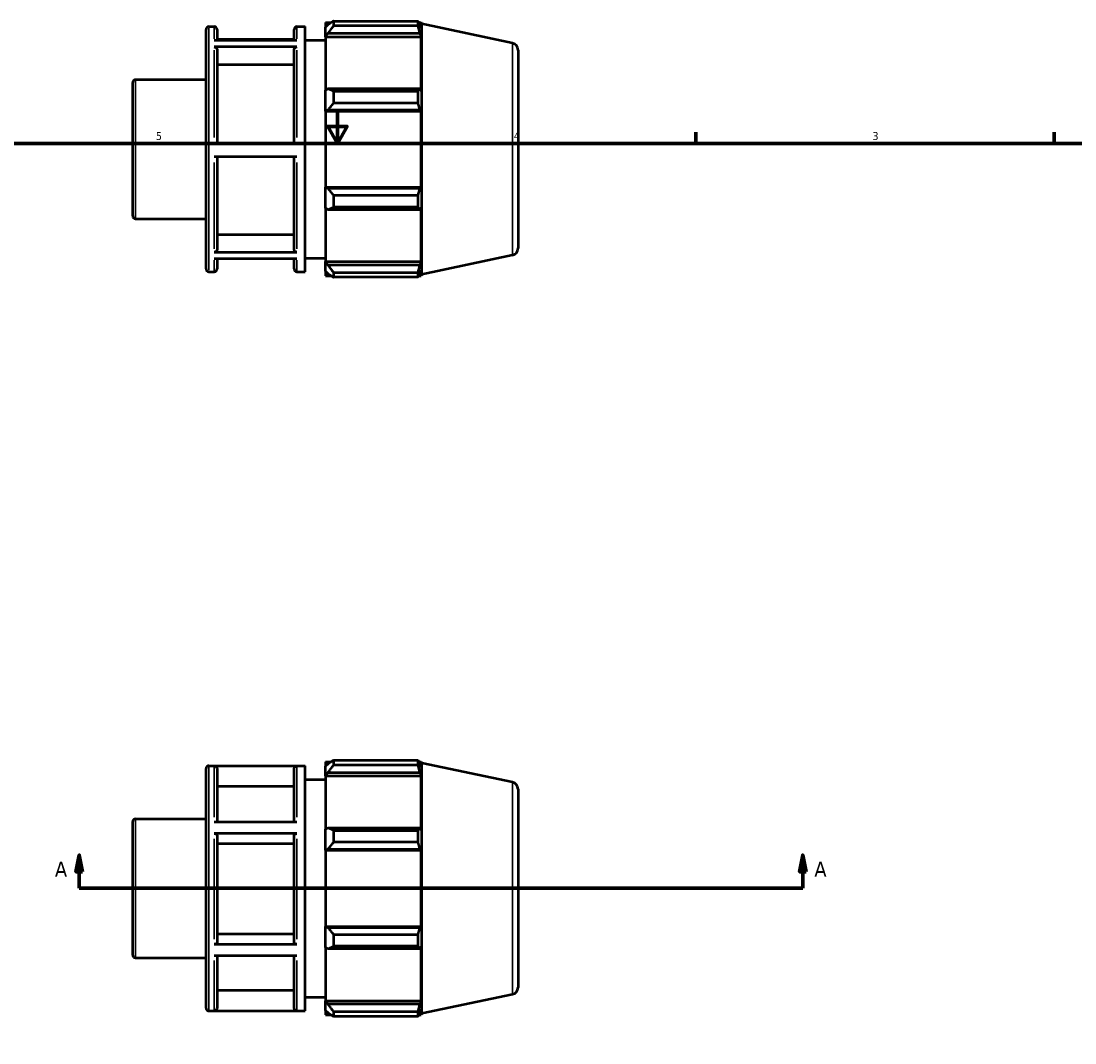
# Model space of a CAD drawing. Header units: inches. Extents: x -2.3 to 37.9, y -5.2 to 26.2.
# Tile 5 of 6: x 13.2 to 25.7, y 10.3 to 22.5. Entities that reach past the tile are written whole.
import ezdxf

# ---------------------------------------------------------------- set-up
doc = ezdxf.new("R2010")
doc.units = ezdxf.units.IN
doc.header["$MEASUREMENT"] = 0
for name, color, linetype, lineweight in [('Border (ANSI)', 7, 'Continuous', 70), ('Section Line (ANSI)', 7, 'Continuous', 70), ('Visible (ANSI)', 7, 'Continuous', 50), ('Visible Narrow (ANSI)', 7, 'Continuous', 35)]:
    doc.layers.add(name, color=color, linetype=linetype, lineweight=lineweight)
doc.styles.add('Label Text (ANSI)', font='tahoma.ttf')
doc.styles.add('Note Text (ANSI)', font='tahoma.ttf')

# ---------------------------------------------------------------- blocks, each defined once
blk = doc.blocks.new('Borders Default Border')
at = {"layer": 'Border (ANSI)'}
for p, q in [((21.25, 21), (21.25, 21.134)), ((25.5, 21), (25.5, 21.134))]:
    blk.add_line(p, q, dxfattribs=at)
at = {"layer": 'Border (ANSI)', "flags": 128}
for points in [[(17, 21.4), (17, 21), (16.885, 21.2), (17.115, 21.2), (17, 21)], [(0.5, 1), (0.5, 21), (33.5, 21), (33.5, 1), (0.5, 1)]]:
    blk.add_lwpolyline(points, dxfattribs=at)
at = {"layer": 'Border (ANSI)', "color": 5, "true_color": 0x0000ff, "char_height": 0.0945, "attachment_point": 7, "style": 'Note Text (ANSI)'}
for s, insert in [('5', (14.847, 21.038)), ('4', (19.092, 21.04)), ('3', (23.346, 21.038))]:
    blk.add_mtext(s, dxfattribs=dict(at, insert=insert))
blk = doc.blocks.new('2dTransSection0')
at = {"layer": 'Section Line (ANSI)', "linetype": 'Continuous'}
for p, q in [((13.938, 12.558), (13.899, 12.361)), ((13.938, 12.361), (13.938, 12.558)), ((13.978, 12.361), (13.938, 12.558)), ((22.519, 12.558), (22.48, 12.361)), ((22.519, 12.361), (22.519, 12.558)), ((22.558, 12.361), (22.519, 12.558)), ((13.899, 12.361), (13.978, 12.361)), ((13.938, 12.165), (13.938, 12.361)), ((22.48, 12.361), (22.558, 12.361)), ((22.519, 12.165), (22.519, 12.361)), ((13.938, 12.165), (14.304, 12.165)), ((22.153, 12.165), (22.519, 12.165))]:
    blk.add_line(p, q, dxfattribs=at)
at = {"layer": 'Section Line (ANSI)'}
blk.add_line((13.938, 12.165), (22.519, 12.165), dxfattribs=at)
at = {"layer": 'Section Line (ANSI)', "linetype": 'Continuous', "flags": 128}
for points in [[(13.978, 12.361), (13.938, 12.558), (13.899, 12.361), (13.978, 12.361)], [(22.558, 12.361), (22.519, 12.558), (22.48, 12.361), (22.558, 12.361)]]:
    blk.add_lwpolyline(points, dxfattribs=at)
at = {"layer": 'Section Line (ANSI)'}
for points in [[(13.978, 12.361), (13.938, 12.558), (13.899, 12.361), (13.978, 12.361)], [(22.558, 12.361), (22.519, 12.558), (22.48, 12.361), (22.558, 12.361)]]:
    blk.add_solid(points, dxfattribs=at)
at = {"layer": 'Section Line (ANSI)', "char_height": 0.18, "attachment_point": 7, "style": 'Label Text (ANSI)'}
for insert in [(13.649, 12.302), (22.656, 12.302)]:
    blk.add_mtext('A', dxfattribs=dict(at, insert=insert))

msp = doc.modelspace()

# ---------------------------------------------------------------- linework, layer by layer
at = {"layer": 'Visible (ANSI)'}
for p, q in [((15.475, 22.384), (15.539, 22.384)), ((16.52, 22.384), (16.617, 22.384)), ((16.617, 19.477), (16.617, 22.384)), ((16.857, 22.432), (16.857, 22.378)), ((16.857, 22.432), (16.926, 22.432)), ((16.889, 22.409), (16.857, 22.378)), ((16.857, 22.277), (16.857, 22.378)), ((16.954, 22.45), (16.954, 22.392)), ((16.954, 22.45), (17.957, 22.45)), ((17.957, 22.392), (16.954, 22.392)), ((17.957, 22.392), (17.957, 22.45)), ((17.967, 22.432), (17.994, 22.432)), ((17.994, 22.363), (17.978, 22.409)), ((17.999, 22.416), (17.994, 22.432)), ((17.994, 22.363), (17.994, 22.432)), ((17.999, 19.445), (17.999, 22.416)), ((19.076, 22.188), (17.999, 22.416)), ((15.442, 19.51), (15.442, 22.351)), ((15.572, 22.351), (15.572, 22.224)), ((16.486, 22.224), (16.486, 22.351)), ((16.857, 22.277), (16.889, 22.306)), ((16.857, 22.263), (16.857, 22.277)), ((16.857, 22.263), (16.857, 21.631)), ((16.857, 22.263), (17.994, 22.263)), ((16.889, 22.306), (17.978, 22.306)), ((17.978, 22.306), (17.994, 22.263)), ((17.994, 21.624), (17.994, 22.263)), ((15.539, 22.224), (16.52, 22.224)), ((16.52, 22.143), (15.539, 22.143)), ((16.486, 22.231), (15.572, 22.231)), ((16.617, 22.223), (16.857, 22.223)), ((15.572, 22.114), (15.572, 21.004)), ((16.486, 21.004), (16.486, 22.114)), ((19.142, 22.107), (19.142, 19.755)), ((16.486, 21.933), (15.572, 21.933)), ((14.605, 21.756), (15.442, 21.756)), ((14.572, 20.139), (14.572, 21.722)), ((16.889, 21.646), (16.857, 21.631)), ((16.857, 21.387), (16.857, 21.631)), ((17.978, 21.646), (16.889, 21.646)), ((17.994, 21.624), (17.978, 21.646)), ((16.954, 21.618), (16.954, 21.477)), ((16.954, 21.618), (17.957, 21.618)), ((17.957, 21.477), (17.957, 21.618)), ((16.857, 21.387), (16.889, 21.397)), ((16.857, 21.382), (16.857, 21.387)), ((16.857, 21.382), (16.857, 20.479)), ((16.857, 21.382), (17.994, 21.382)), ((16.889, 21.397), (17.978, 21.397)), ((17.957, 21.477), (16.954, 21.477)), ((17.978, 21.397), (17.994, 21.382)), ((17.994, 20.479), (17.994, 21.382)), ((15.539, 21.004), (16.52, 21.004)), ((16.52, 20.842), (15.539, 20.842)), ((15.572, 20.842), (15.572, 19.739)), ((16.486, 19.739), (16.486, 20.842)), ((16.857, 20.474), (16.857, 20.479)), ((16.857, 20.479), (17.994, 20.479)), ((16.857, 20.23), (16.857, 20.474)), ((16.889, 20.464), (16.857, 20.474)), ((17.978, 20.464), (16.889, 20.464)), ((16.954, 20.384), (16.954, 20.243)), ((16.954, 20.384), (17.957, 20.384)), ((17.957, 20.243), (17.957, 20.384)), ((17.994, 20.479), (17.978, 20.464)), ((16.857, 20.23), (16.857, 19.598)), ((16.857, 20.23), (16.889, 20.215)), ((16.889, 20.215), (17.978, 20.215)), ((17.957, 20.243), (16.954, 20.243)), ((17.978, 20.215), (17.994, 20.237)), ((17.994, 19.598), (17.994, 20.237)), ((14.605, 20.106), (15.442, 20.106)), ((15.572, 19.92), (16.486, 19.92)), ((15.539, 19.71), (16.52, 19.71)), ((16.52, 19.63), (15.539, 19.63)), ((15.572, 19.63), (15.572, 19.51)), ((16.486, 19.51), (16.486, 19.63)), ((16.617, 19.639), (16.857, 19.639)), ((19.076, 19.673), (17.999, 19.445)), ((16.857, 19.584), (16.857, 19.598)), ((16.857, 19.598), (17.994, 19.598)), ((16.857, 19.483), (16.857, 19.584)), ((16.889, 19.555), (16.857, 19.584)), ((17.978, 19.555), (16.889, 19.555)), ((17.994, 19.598), (17.978, 19.555)), ((17.978, 19.452), (17.994, 19.498)), ((17.994, 19.429), (17.994, 19.498)), ((15.475, 19.477), (15.539, 19.477)), ((16.52, 19.477), (16.617, 19.477)), ((16.857, 19.483), (16.857, 19.429)), ((16.857, 19.483), (16.889, 19.452)), ((16.857, 19.429), (16.926, 19.429)), ((16.954, 19.469), (16.954, 19.411)), ((16.954, 19.469), (17.957, 19.469)), ((17.957, 19.411), (16.954, 19.411)), ((17.957, 19.411), (17.957, 19.469)), ((17.967, 19.429), (17.994, 19.429)), ((17.999, 19.445), (17.994, 19.429)), ((16.857, 13.666), (16.857, 13.612)), ((16.857, 13.666), (16.926, 13.666)), ((16.889, 13.643), (16.857, 13.612)), ((16.954, 13.684), (16.954, 13.626)), ((16.954, 13.684), (17.957, 13.684)), ((17.957, 13.626), (16.954, 13.626)), ((17.957, 13.626), (17.957, 13.684)), ((17.967, 13.666), (17.994, 13.666)), ((17.994, 13.597), (17.978, 13.643)), ((17.999, 13.65), (17.994, 13.666)), ((17.994, 13.597), (17.994, 13.666)), ((17.999, 10.679), (17.999, 13.65)), ((19.076, 13.422), (17.999, 13.65)), ((15.442, 10.744), (15.442, 13.585)), ((15.475, 13.618), (16.617, 13.618)), ((16.52, 13.615), (15.539, 13.615)), ((15.572, 13.582), (15.572, 12.954)), ((16.486, 12.954), (16.486, 13.582)), ((16.617, 10.711), (16.617, 13.618)), ((16.857, 13.511), (16.857, 13.612)), ((16.857, 13.511), (16.889, 13.54)), ((16.857, 13.497), (16.857, 13.511)), ((16.889, 13.54), (17.978, 13.54)), ((17.978, 13.54), (17.994, 13.497)), ((16.617, 13.457), (16.857, 13.457)), ((16.857, 13.497), (16.857, 12.866)), ((16.857, 13.497), (17.994, 13.497)), ((17.994, 12.858), (17.994, 13.497)), ((16.486, 13.373), (15.572, 13.373)), ((19.142, 13.341), (19.142, 10.989)), ((14.572, 11.373), (14.572, 12.956)), ((14.605, 12.99), (15.442, 12.99)), ((15.539, 12.954), (16.52, 12.954)), ((16.889, 12.88), (16.857, 12.866)), ((17.978, 12.88), (16.889, 12.88)), ((17.994, 12.858), (17.978, 12.88)), ((16.52, 12.813), (15.539, 12.813)), ((15.572, 12.797), (15.572, 11.519)), ((16.486, 11.519), (16.486, 12.797)), ((16.857, 12.621), (16.857, 12.866)), ((16.954, 12.852), (16.954, 12.711)), ((16.954, 12.852), (17.957, 12.852)), ((17.957, 12.711), (17.957, 12.852)), ((16.486, 12.692), (15.572, 12.692)), ((16.857, 12.621), (16.889, 12.631)), ((16.889, 12.631), (17.978, 12.631)), ((17.957, 12.711), (16.954, 12.711)), ((17.978, 12.631), (17.994, 12.616)), ((16.857, 12.616), (16.857, 12.621)), ((16.857, 12.616), (16.857, 11.713)), ((16.857, 12.616), (17.994, 12.616)), ((17.994, 11.713), (17.994, 12.616)), ((16.857, 11.708), (16.857, 11.713)), ((16.857, 11.713), (17.994, 11.713)), ((16.889, 11.698), (16.857, 11.708)), ((16.857, 11.464), (16.857, 11.708)), ((17.978, 11.698), (16.889, 11.698)), ((17.994, 11.713), (17.978, 11.698)), ((15.539, 11.502), (16.52, 11.502)), ((15.572, 11.623), (16.486, 11.623)), ((16.954, 11.618), (16.954, 11.477)), ((16.954, 11.618), (17.957, 11.618)), ((17.957, 11.477), (17.957, 11.618)), ((16.857, 11.464), (16.889, 11.449)), ((16.857, 11.464), (16.857, 10.832)), ((16.889, 11.449), (17.978, 11.449)), ((17.957, 11.477), (16.954, 11.477)), ((17.978, 11.449), (17.994, 11.471)), ((17.994, 10.832), (17.994, 11.471)), ((14.605, 11.34), (15.442, 11.34)), ((16.52, 11.363), (15.539, 11.363)), ((15.572, 11.363), (15.572, 10.746)), ((16.486, 10.746), (16.486, 11.363)), ((15.572, 10.955), (16.486, 10.955)), ((19.076, 10.907), (17.999, 10.679)), ((16.617, 10.873), (16.857, 10.873)), ((16.857, 10.818), (16.857, 10.832)), ((16.857, 10.832), (17.994, 10.832)), ((16.857, 10.717), (16.857, 10.818)), ((16.889, 10.789), (16.857, 10.818)), ((17.978, 10.789), (16.889, 10.789)), ((17.994, 10.832), (17.978, 10.789)), ((15.475, 10.711), (16.617, 10.711)), ((15.539, 10.713), (16.52, 10.713)), ((16.857, 10.717), (16.889, 10.686)), ((16.857, 10.717), (16.857, 10.663)), ((16.857, 10.663), (16.926, 10.663)), ((16.954, 10.703), (16.954, 10.645)), ((16.954, 10.703), (17.957, 10.703)), ((17.957, 10.645), (16.954, 10.645)), ((17.957, 10.645), (17.957, 10.703)), ((17.967, 10.663), (17.994, 10.663)), ((17.978, 10.686), (17.994, 10.732)), ((17.994, 10.663), (17.994, 10.732)), ((17.999, 10.679), (17.994, 10.663))]:
    msp.add_line(p, q, dxfattribs=at)
for centre, radius, start, end in [((15.475, 22.351), 0.0331, 90, 180), ((15.539, 22.351), 0.0331, 0, 90), ((16.52, 22.351), 0.0331, 90, 180), ((19.059, 22.107), 0.0829, 0, 78), ((14.605, 21.722), 0.0331, 90, 180), ((14.605, 20.139), 0.0331, 180, 270), ((19.059, 19.755), 0.0829, 282, 0), ((15.475, 19.51), 0.0331, 180, 270), ((15.539, 19.51), 0.0331, 270, 0), ((16.52, 19.51), 0.0331, 180, 270), ((15.475, 13.585), 0.0331, 90, 180), ((19.059, 13.341), 0.0829, 0, 78), ((14.605, 12.956), 0.0331, 90, 180), ((14.605, 11.373), 0.0331, 180, 270), ((19.059, 10.989), 0.0829, 282, 0), ((15.475, 10.744), 0.0331, 180, 270)]:
    msp.add_arc(centre, radius, start, end, dxfattribs=at)
for points, weights in [([(16.954, 22.45), (16.92, 22.429), (16.889, 22.409)], [1.01291152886, 1.00930626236, 1.00489283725]), ([(16.889, 22.306), (16.92, 22.348), (16.954, 22.392)], [1.00489283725, 1.00930626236, 1.01291152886]), ([(17.957, 22.45), (17.968, 22.429), (17.978, 22.409)], [1, 1.00085228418, 1.00088757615]), ([(17.978, 22.306), (17.968, 22.348), (17.957, 22.392)], [1.00088757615, 1.00085228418, 1]), ([(16.954, 21.618), (16.92, 21.633), (16.889, 21.646)], [1.01291152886, 1.00930626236, 1.00489283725]), ([(17.957, 21.618), (17.968, 21.633), (17.978, 21.646)], [1, 1.00085228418, 1.00088757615]), ([(16.889, 21.397), (16.92, 21.436), (16.954, 21.477)], [1.00489283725, 1.00930626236, 1.01291152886]), ([(17.978, 21.397), (17.968, 21.436), (17.957, 21.477)], [1.00088757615, 1.00085228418, 1]), ([(16.954, 20.384), (16.92, 20.425), (16.889, 20.464)], [1.01291152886, 1.00930626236, 1.00489283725]), ([(17.957, 20.384), (17.968, 20.425), (17.978, 20.464)], [1, 1.00085228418, 1.00088757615]), ([(16.889, 20.215), (16.92, 20.228), (16.954, 20.243)], [1.00489283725, 1.00930626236, 1.01291152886]), ([(17.978, 20.215), (17.968, 20.228), (17.957, 20.243)], [1.00088757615, 1.00085228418, 1]), ([(16.954, 19.469), (16.92, 19.513), (16.889, 19.555)], [1.01291152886, 1.00930626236, 1.00489283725]), ([(17.957, 19.469), (17.968, 19.513), (17.978, 19.555)], [1, 1.00085228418, 1.00088757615]), ([(16.889, 19.452), (16.92, 19.432), (16.954, 19.411)], [1.00489283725, 1.00930626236, 1.01291152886]), ([(17.978, 19.452), (17.968, 19.432), (17.957, 19.411)], [1.00088757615, 1.00085228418, 1]), ([(16.954, 13.684), (16.92, 13.663), (16.889, 13.643)], [1.01291152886, 1.00930626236, 1.00489283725]), ([(16.889, 13.54), (16.92, 13.582), (16.954, 13.626)], [1.00489283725, 1.00930626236, 1.01291152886]), ([(17.957, 13.684), (17.968, 13.663), (17.978, 13.643)], [1, 1.00085228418, 1.00088757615]), ([(17.978, 13.54), (17.968, 13.582), (17.957, 13.626)], [1.00088757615, 1.00085228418, 1]), ([(16.954, 12.852), (16.92, 12.867), (16.889, 12.88)], [1.01291152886, 1.00930626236, 1.00489283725]), ([(17.957, 12.852), (17.968, 12.867), (17.978, 12.88)], [1, 1.00085228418, 1.00088757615]), ([(16.889, 12.631), (16.92, 12.67), (16.954, 12.711)], [1.00489283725, 1.00930626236, 1.01291152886]), ([(17.978, 12.631), (17.968, 12.67), (17.957, 12.711)], [1.00088757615, 1.00085228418, 1]), ([(16.954, 11.618), (16.92, 11.659), (16.889, 11.698)], [1.01291152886, 1.00930626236, 1.00489283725]), ([(17.957, 11.618), (17.968, 11.659), (17.978, 11.698)], [1, 1.00085228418, 1.00088757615]), ([(16.889, 11.449), (16.92, 11.462), (16.954, 11.477)], [1.00489283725, 1.00930626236, 1.01291152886]), ([(17.978, 11.449), (17.968, 11.462), (17.957, 11.477)], [1.00088757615, 1.00085228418, 1]), ([(16.954, 10.703), (16.92, 10.747), (16.889, 10.789)], [1.01291152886, 1.00930626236, 1.00489283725]), ([(17.957, 10.703), (17.968, 10.747), (17.978, 10.789)], [1, 1.00085228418, 1.00088757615]), ([(16.889, 10.686), (16.92, 10.666), (16.954, 10.645)], [1.00489283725, 1.00930626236, 1.01291152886]), ([(17.978, 10.686), (17.968, 10.666), (17.957, 10.645)], [1.00088757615, 1.00085228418, 1])]:
    msp.add_rational_spline(points, weights, degree=2, dxfattribs=at)
for points, knots in [([(15.539, 22.143), (15.543, 22.143), (15.548, 22.142), (15.556, 22.139), (15.56, 22.137), (15.566, 22.132), (15.568, 22.128), (15.571, 22.122), (15.572, 22.118), (15.572, 22.114)], [0, 0, 0, 0, 0.0311556, 0.0311556, 0.0623406, 0.0623406, 0.0935623, 0.0935623, 0.1248157, 0.1248157, 0.1248157, 0.1248157]), ([(16.486, 22.114), (16.486, 22.118), (16.487, 22.122), (16.491, 22.128), (16.493, 22.132), (16.499, 22.137), (16.503, 22.139), (16.511, 22.142), (16.515, 22.143), (16.52, 22.143)], [0.3744568, 0.3744568, 0.3744568, 0.3744568, 0.4057102, 0.4057102, 0.4369318, 0.4369318, 0.4681169, 0.4681169, 0.4992725, 0.4992725, 0.4992725, 0.4992725]), ([(15.572, 19.739), (15.572, 19.735), (15.571, 19.731), (15.568, 19.724), (15.566, 19.721), (15.56, 19.716), (15.556, 19.713), (15.548, 19.711), (15.543, 19.71), (15.539, 19.71)], [0.3743415, 0.3743415, 0.3743415, 0.3743415, 0.4055699, 0.4055699, 0.4367766, 0.4367766, 0.4679583, 0.4679583, 0.4991197, 0.4991197, 0.4991197, 0.4991197]), ([(16.52, 19.71), (16.515, 19.71), (16.511, 19.711), (16.503, 19.713), (16.499, 19.716), (16.493, 19.721), (16.491, 19.724), (16.487, 19.731), (16.486, 19.735), (16.486, 19.739)], [0, 0, 0, 0, 0.0311615, 0.0311615, 0.0623431, 0.0623431, 0.0935498, 0.0935498, 0.1247783, 0.1247783, 0.1247783, 0.1247783]), ([(15.539, 13.615), (15.543, 13.615), (15.548, 13.614), (15.556, 13.611), (15.56, 13.609), (15.566, 13.603), (15.568, 13.599), (15.571, 13.591), (15.572, 13.586), (15.572, 13.582)], [0, 0, 0, 0, 0.0311556, 0.0311556, 0.0623406, 0.0623406, 0.0935623, 0.0935623, 0.1248157, 0.1248157, 0.1248157, 0.1248157]), ([(16.486, 13.582), (16.486, 13.586), (16.487, 13.591), (16.491, 13.599), (16.493, 13.603), (16.499, 13.609), (16.503, 13.611), (16.511, 13.614), (16.515, 13.615), (16.52, 13.615)], [0.3744568, 0.3744568, 0.3744568, 0.3744568, 0.4057102, 0.4057102, 0.4369318, 0.4369318, 0.4681169, 0.4681169, 0.4992725, 0.4992725, 0.4992725, 0.4992725]), ([(15.539, 12.813), (15.543, 12.813), (15.548, 12.813), (15.556, 12.811), (15.56, 12.81), (15.566, 12.807), (15.568, 12.805), (15.571, 12.801), (15.572, 12.799), (15.572, 12.797)], [0, 0, 0, 0, 0.0311556, 0.0311556, 0.0623406, 0.0623406, 0.0935623, 0.0935623, 0.1248157, 0.1248157, 0.1248157, 0.1248157]), ([(16.486, 12.797), (16.486, 12.799), (16.487, 12.801), (16.491, 12.805), (16.493, 12.807), (16.499, 12.81), (16.503, 12.811), (16.511, 12.813), (16.515, 12.813), (16.52, 12.813)], [0.3744568, 0.3744568, 0.3744568, 0.3744568, 0.4057102, 0.4057102, 0.4369318, 0.4369318, 0.4681169, 0.4681169, 0.4992725, 0.4992725, 0.4992725, 0.4992725]), ([(15.572, 11.519), (15.572, 11.517), (15.571, 11.514), (15.568, 11.51), (15.566, 11.508), (15.56, 11.505), (15.556, 11.504), (15.548, 11.503), (15.543, 11.502), (15.539, 11.502)], [0.3743415, 0.3743415, 0.3743415, 0.3743415, 0.4055699, 0.4055699, 0.4367766, 0.4367766, 0.4679583, 0.4679583, 0.4991197, 0.4991197, 0.4991197, 0.4991197]), ([(16.52, 11.502), (16.515, 11.502), (16.511, 11.503), (16.503, 11.504), (16.499, 11.505), (16.493, 11.508), (16.491, 11.51), (16.487, 11.514), (16.486, 11.517), (16.486, 11.519)], [0, 0, 0, 0, 0.0311615, 0.0311615, 0.0623431, 0.0623431, 0.0935498, 0.0935498, 0.1247783, 0.1247783, 0.1247783, 0.1247783]), ([(15.572, 10.746), (15.572, 10.742), (15.571, 10.737), (15.568, 10.73), (15.566, 10.725), (15.56, 10.72), (15.556, 10.717), (15.548, 10.714), (15.543, 10.713), (15.539, 10.713)], [0.3743415, 0.3743415, 0.3743415, 0.3743415, 0.4055699, 0.4055699, 0.4367766, 0.4367766, 0.4679583, 0.4679583, 0.4991197, 0.4991197, 0.4991197, 0.4991197]), ([(16.52, 10.713), (16.515, 10.713), (16.511, 10.714), (16.503, 10.717), (16.499, 10.72), (16.493, 10.725), (16.491, 10.73), (16.487, 10.737), (16.486, 10.742), (16.486, 10.746)], [0, 0, 0, 0, 0.0311615, 0.0311615, 0.0623431, 0.0623431, 0.0935498, 0.0935498, 0.1247783, 0.1247783, 0.1247783, 0.1247783])]:
    msp.add_open_spline(points, degree=3, knots=knots, dxfattribs=at)
at = {"layer": 'Visible Narrow (ANSI)'}
for p, q in [((15.539, 22.24), (15.539, 22.384)), ((16.52, 22.384), (16.52, 22.24)), ((15.475, 22.366), (15.475, 19.495)), ((19.076, 19.689), (19.076, 22.172)), ((15.539, 21.071), (15.539, 22.104)), ((16.52, 22.104), (16.52, 21.071)), ((14.605, 21.745), (14.605, 20.116)), ((15.539, 19.748), (15.539, 20.774)), ((16.52, 20.774), (16.52, 19.748)), ((15.539, 19.477), (15.539, 19.615)), ((16.52, 19.615), (16.52, 19.477)), ((15.475, 13.6), (15.475, 10.729)), ((15.539, 13.01), (15.539, 13.61)), ((16.52, 13.61), (16.52, 13.01)), ((19.076, 10.923), (19.076, 13.406)), ((14.605, 12.979), (14.605, 11.35)), ((15.539, 11.563), (15.539, 12.752)), ((16.52, 12.752), (16.52, 11.563)), ((15.539, 10.718), (15.539, 11.307)), ((16.52, 11.307), (16.52, 10.718))]:
    msp.add_line(p, q, dxfattribs=at)

# ---------------------------------------------------------------- block references
msp.add_blockref('Borders Default Border', (0, 0))
at = {"layer": 'Section Line (ANSI)'}
msp.add_blockref('2dTransSection0', (0, 0), dxfattribs=at)

doc.saveas('drawing.dxf')
